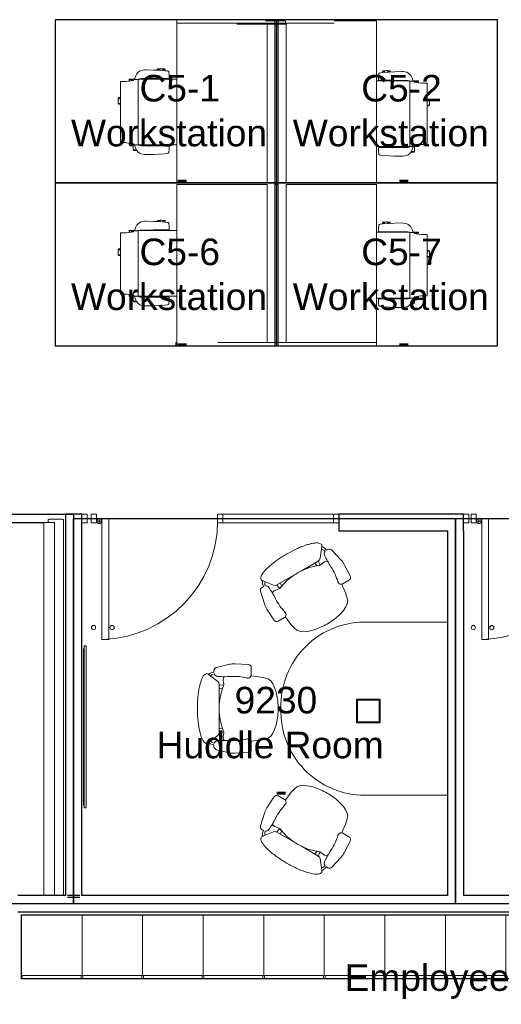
# Model space of a CAD drawing. Header units: inches. Extents: x -1 to 4727, y -3 to 1727.
# Tile 45 of 163: x 1476 to 1619, y 1146 to 1439. Entities that reach past the tile are written whole.
import ezdxf

# ---------------------------------------------------------------- set-up
doc = ezdxf.new("R2010")
doc.units = ezdxf.units.IN
doc.header["$LTSCALE"] = 42
doc.header["$MEASUREMENT"] = 0
doc.layers.get('0').update_dxf_attribs({"linetype": 'CONTINUOUS'})
for name, color, linetype in [('I-DOOR', 9, 'CONTINUOUS'), ('I-EQPM', 8, 'CONTINUOUS'), ('I-FURN', 8, 'CONTINUOUS'), ('I-FURN-CHAR', 9, 'CONTINUOUS'), ('I-FURN-FILE', 9, 'CONTINUOUS'), ('I-GLAZ', 8, 'CONTINUOUS'), ('I-WALL', 8, 'CONTINUOUS'), ('Room Names & IDs', 7, 'CONTINUOUS'), ('triLabelLayer', 7, 'CONTINUOUS'), ('triSpaceLayer', 7, 'CONTINUOUS')]:
    doc.layers.add(name, color=color, linetype=linetype)
doc.styles.add('PDF Helvetica', font='Helvetica.ttf')
doc.styles.get("Standard").update_dxf_attribs({"font": 'romans.shx'})

# ---------------------------------------------------------------- blocks, each defined once
blk = doc.blocks.new('CISCO Locker - Generic - CISCO 3-DOOR-2887385-FURNITURE PLAN - FLOOR 09 - WEST')
at = {"lineweight": 9}
for p, q in [((-9, 0), (9, 0)), ((-9, 0), (-9, -18)), ((9, -18), (9, 0)), ((9, -0.25), (10, -0.25)), ((10, -0.25), (10, -17.75)), ((9, -18), (-9, -18)), ((9, -17.75), (10, -17.75))]:
    blk.add_line(p, q, dxfattribs=at)
blk = doc.blocks.new('Door CW - Single - Offset Pivot Hinge - Single Swing - w Rails - Default - Interior CISCO-7565966-FURNITURE PLAN - FLOOR 09 - WEST')
at = {"lineweight": 9}
for p, q in [((14.38, 35.92), (16.37, 35.92)), ((14.38, 35.92), (14.38, 0)), ((16.37, 35.92), (16.37, 0)), ((16.44, 0.75), (17.94, 0.75)), ((17.19, 1.5), (17.19, 0)), ((14.38, 0), (16.37, 0))]:
    blk.add_line(p, q, dxfattribs=at)
for centre, radius in [((13.37, 32.42), 0.625), ((18.87, 32.42), 0.625), ((17.19, 0.75), 0.75)]:
    blk.add_circle(centre, radius, dxfattribs=at)
blk.add_arc((17.19, 0.75), 35.19, 91.7303, 180, dxfattribs=at)
blk = doc.blocks.new('Chair - Task - Herman Miller - Aeron - Default-V296-FURNITURE PLAN - FLOOR 09 - WEST')
at = {"lineweight": 9}
for p, q in [((-5.69, 12.24), (-1.86, 13.15)), ((-0.16, 13.31), (3.68, 13.11)), ((4.63, 12.11), (4.63, 10.03)), ((-8.29, 10.29), (-8.1, 10.14)), ((-7.44, 9.64), (-8.1, 10.14)), ((-7.44, 9.64), (-5.32, 8.01)), ((-6.97, 10.69), (-6.47, 10.79)), ((-6.39, 10.29), (-6.69, 10.2)), ((-6.47, 10.79), (-6.46, 11.29)), ((-3.74, 8.65), (-3.61, 9.19)), ((-3.61, 9.19), (-3.5, 9.32)), ((-3.5, 9.32), (-3.23, 9.47)), ((4.56, 9.69), (5.45, 9.57)), ((5.45, 9.57), (7.37, 9.36)), ((7.37, 9.36), (9.02, 8.99)), ((9.02, 8.99), (9.73, 8.75)), ((-5.32, 8.01), (-4.97, 7.6)), ((-4.97, 7.6), (-4.91, 7.07)), ((-3.57, 6.95), (-4.91, 7.07)), ((-4.91, 7.07), (-4.89, 1.3)), ((-4.91, 5.96), (-3.89, 6.02)), ((-4.56, 3.74), (-3.8, 6.31)), ((-3.8, 6.31), (-3.57, 6.9)), ((-3.74, 8.54), (-3.74, 8.65)), ((-3.63, 7.72), (-3.74, 8.54)), ((-3.57, 7.19), (-3.63, 7.72)), ((-3.57, 6.9), (-3.57, 7.19)), ((9.73, 8.75), (10.41, 8.19)), ((10.41, 8.19), (11.03, 7.34)), ((11.03, 7.34), (11.57, 6.22)), ((11.57, 6.22), (12.02, 4.89)), ((-4.89, 1.3), (-4.62, 3.39)), ((-4.62, 3.39), (-4.56, 3.74)), ((12.02, 4.89), (12.35, 3.38)), ((12.35, 3.38), (12.51, 2.13)), ((-4.89, -1.3), (-4.91, -7.07)), ((-4.62, -3.39), (-4.89, -1.3)), ((12.51, -2.13), (12.35, -3.38)), ((-4.56, -3.74), (-4.62, -3.39)), ((-3.8, -6.31), (-4.56, -3.74)), ((12.02, -4.89), (11.57, -6.22)), ((12.35, -3.38), (12.02, -4.89)), ((-5.32, -8.01), (-7.44, -9.64)), ((-4.97, -7.6), (-5.32, -8.01)), ((-4.91, -7.07), (-4.97, -7.6)), ((-4.91, -5.96), (-3.89, -6.02)), ((-3.57, -6.95), (-4.91, -7.07)), ((-3.57, -6.9), (-3.8, -6.31)), ((-3.74, -8.54), (-3.63, -7.72)), ((-3.74, -8.65), (-3.74, -8.54)), ((-3.61, -9.19), (-3.74, -8.65)), ((-3.63, -7.72), (-3.57, -7.19)), ((-3.57, -7.19), (-3.57, -6.9)), ((9.73, -8.75), (9.02, -8.99)), ((10.41, -8.19), (9.73, -8.75)), ((11.03, -7.34), (10.41, -8.19)), ((11.57, -6.22), (11.03, -7.34)), ((-8.1, -10.14), (-8.29, -10.29)), ((-8.1, -10.14), (-7.44, -9.64)), ((-6.47, -10.79), (-6.97, -10.69)), ((-6.69, -10.2), (-6.39, -10.29)), ((-6.46, -11.29), (-6.47, -10.79)), ((-3.5, -9.32), (-3.61, -9.19)), ((-3.23, -9.47), (-3.5, -9.32)), ((5.45, -9.57), (4.56, -9.69)), ((4.63, -10.03), (4.63, -12.11)), ((7.37, -9.36), (5.45, -9.57)), ((9.02, -8.99), (7.37, -9.36)), ((-1.86, -13.15), (-5.69, -12.24)), ((3.68, -13.11), (-0.16, -13.31))]:
    blk.add_line(p, q, dxfattribs=at)
for centre, radius, start, end in [((-5.46, 11.27), 1, 103.3925, 178.698), ((-0.47, 7.31), 6, 87.0643, 103.3925), ((3.63, 12.11), 1, 0, 87.0643), ((-8.57, 9.93), 0.45, 52.4809, 89.3775), ((-6.72, 8.74), 1.96, 97.4331, 134.5669), ((-6.33, 8.94), 1.31, 105.9454, 147.8944), ((-5.34, 10.69), 1.13, 200.7831, 264.9363), ((-3.13, 35.67), 26.21, 264.9363, 273.5466), ((-0.51, -6.46), 16, 75.7341, 93.5466), ((3.66, 9.96), 0.937, 255.7341, 335.4422), ((3.63, 10.03), 1, 332.4862, 0), ((17.99, -0.99), 22.97, 159.7776, 162.2357), ((27.52, 0), 32.43, 177.709, 182.291), ((-4.36, 0), 17, 352.8004, 7.1996), ((17.99, 0.99), 22.97, 197.7643, 200.2224), ((-8.57, -9.93), 0.45, 270.6225, 307.5191), ((-6.72, -8.74), 1.96, 225.4331, 262.5669), ((-6.33, -8.94), 1.31, 212.1056, 254.0546), ((-5.46, -11.27), 1, 181.302, 256.6075), ((-5.34, -10.69), 1.13, 95.0637, 159.2169), ((-3.13, -35.67), 26.21, 86.4534, 95.0637), ((-0.51, 6.46), 16, 266.4534, 284.2659), ((3.66, -9.96), 0.937, 24.5578, 104.2659), ((3.63, -10.03), 1, 0, 27.5138), ((-0.47, -7.31), 6, 256.6075, 272.9357), ((3.63, -12.11), 1, 272.9357, 0)]:
    blk.add_arc(centre, radius, start, end, dxfattribs=at)
blk.add_open_spline([(-8.56, -10.38), (-8.71, -10.38), (-9.01, -10.3), (-9.59, -9.79), (-10.25, -8.54), (-10.89, -6.21), (-11.23, -3.75), (-11.37, -1.63), (-11.42, 0.54), (-11.32, 2.72), (-11.1, 4.73), (-10.86, 6.13), (-10.57, 7.37), (-10.23, 8.44), (-9.85, 9.29), (-9.44, 9.92), (-9.01, 10.3), (-8.71, 10.38), (-8.56, 10.38)], degree=3, knots=[-1, -1, -1, -1, -0.95, -0.9, -0.8, -0.7, -0.6, -0.55, -0.5, -0.4, -0.35, -0.3, -0.25, -0.2, -0.15, -0.1, -0.05, 0, 0, 0, 0], dxfattribs=at)
blk = doc.blocks.new('Chair - Task - Herman Miller - Aeron - Default-V280-FURNITURE PLAN - FLOOR 09 - WEST')
at = {"lineweight": 9}
for p, q in [((-1.86, 13.15), (-5.69, 12.24)), ((3.68, 13.11), (-0.16, 13.31)), ((4.63, 10.03), (4.63, 12.11)), ((-8.1, 10.14), (-8.29, 10.29)), ((-8.1, 10.14), (-7.44, 9.64)), ((-5.32, 8.01), (-7.44, 9.64)), ((-6.47, 10.79), (-6.97, 10.69)), ((-6.69, 10.2), (-6.39, 10.29)), ((-6.46, 11.29), (-6.47, 10.79)), ((-3.61, 9.19), (-3.74, 8.65)), ((-3.5, 9.32), (-3.61, 9.19)), ((-3.23, 9.47), (-3.5, 9.32)), ((5.45, 9.57), (4.56, 9.69)), ((7.37, 9.36), (5.45, 9.57)), ((9.02, 8.99), (7.37, 9.36)), ((9.73, 8.75), (9.02, 8.99)), ((-4.97, 7.6), (-5.32, 8.01)), ((-4.91, 7.07), (-4.97, 7.6)), ((-3.57, 6.95), (-4.91, 7.07)), ((-4.89, 1.3), (-4.91, 7.07)), ((-4.91, 5.96), (-3.89, 6.02)), ((-3.8, 6.31), (-4.56, 3.74)), ((-3.57, 6.9), (-3.8, 6.31)), ((-3.74, 8.65), (-3.74, 8.54)), ((-3.74, 8.54), (-3.63, 7.72)), ((-3.63, 7.72), (-3.57, 7.19)), ((-3.57, 7.19), (-3.57, 6.9)), ((10.41, 8.19), (9.73, 8.75)), ((11.03, 7.34), (10.41, 8.19)), ((11.57, 6.22), (11.03, 7.34)), ((12.02, 4.89), (11.57, 6.22)), ((-4.62, 3.39), (-4.89, 1.3)), ((-4.56, 3.74), (-4.62, 3.39)), ((12.35, 3.38), (12.02, 4.89)), ((12.51, 2.13), (12.35, 3.38)), ((-4.91, -7.07), (-4.89, -1.3)), ((-4.89, -1.3), (-4.62, -3.39)), ((12.35, -3.38), (12.51, -2.13)), ((-4.62, -3.39), (-4.56, -3.74)), ((-4.56, -3.74), (-3.8, -6.31)), ((11.57, -6.22), (12.02, -4.89)), ((12.02, -4.89), (12.35, -3.38)), ((-7.44, -9.64), (-5.32, -8.01)), ((-5.32, -8.01), (-4.97, -7.6)), ((-4.97, -7.6), (-4.91, -7.07)), ((-4.91, -5.96), (-3.89, -6.02)), ((-3.57, -6.95), (-4.91, -7.07)), ((-3.8, -6.31), (-3.57, -6.9)), ((-3.63, -7.72), (-3.74, -8.54)), ((-3.74, -8.54), (-3.74, -8.65)), ((-3.74, -8.65), (-3.61, -9.19)), ((-3.57, -7.19), (-3.63, -7.72)), ((-3.57, -6.9), (-3.57, -7.19)), ((9.02, -8.99), (9.73, -8.75)), ((9.73, -8.75), (10.41, -8.19)), ((10.41, -8.19), (11.03, -7.34)), ((11.03, -7.34), (11.57, -6.22)), ((-8.29, -10.29), (-8.1, -10.14)), ((-7.44, -9.64), (-8.1, -10.14)), ((-6.97, -10.69), (-6.47, -10.79)), ((-6.39, -10.29), (-6.69, -10.2)), ((-6.47, -10.79), (-6.46, -11.29)), ((-3.61, -9.19), (-3.5, -9.32)), ((-3.5, -9.32), (-3.23, -9.47)), ((4.56, -9.69), (5.45, -9.57)), ((4.63, -12.11), (4.63, -10.03)), ((5.45, -9.57), (7.37, -9.36)), ((7.37, -9.36), (9.02, -8.99)), ((-5.69, -12.24), (-1.86, -13.15)), ((-0.16, -13.31), (3.68, -13.11))]:
    blk.add_line(p, q, dxfattribs=at)
for centre, radius, start, end in [((-5.46, 11.27), 1, 103.3925, 178.698), ((-0.47, 7.31), 6, 87.0643, 103.3925), ((3.63, 12.11), 1, 0, 87.0643), ((-8.57, 9.93), 0.45, 52.4809, 89.3775), ((-6.72, 8.74), 1.96, 97.4331, 134.5669), ((-6.33, 8.94), 1.31, 105.9454, 147.8944), ((-5.34, 10.69), 1.13, 200.7831, 264.9363), ((-3.13, 35.67), 26.21, 264.9363, 273.5466), ((-0.51, -6.46), 16, 75.7341, 93.5466), ((3.66, 9.96), 0.937, 255.7341, 335.4422), ((3.63, 10.03), 1, 332.4862, 360), ((17.99, -0.99), 22.97, 159.7776, 162.2357), ((27.52, 0), 32.43, 177.709, 182.291), ((-4.36, 0), 17, 352.8004, 7.1996), ((17.99, 0.99), 22.97, 197.7643, 200.2224), ((-8.57, -9.93), 0.45, 270.6225, 307.5191), ((-6.72, -8.74), 1.96, 225.4331, 262.5669), ((-6.33, -8.94), 1.31, 212.1056, 254.0546), ((-5.46, -11.27), 1, 181.302, 256.6075), ((-5.34, -10.69), 1.13, 95.0637, 159.2169), ((-3.13, -35.67), 26.21, 86.4534, 95.0637), ((-0.51, 6.46), 16, 266.4534, 284.2659), ((3.66, -9.96), 0.937, 24.5578, 104.2659), ((3.63, -10.03), 1, 360, 27.5138), ((-0.47, -7.31), 6, 256.6075, 272.9357), ((3.63, -12.11), 1, 272.9357, 360)]:
    blk.add_arc(centre, radius, start, end, dxfattribs=at)
blk.add_open_spline([(-8.56, 10.38), (-8.71, 10.38), (-9.01, 10.3), (-9.44, 9.92), (-9.85, 9.29), (-10.23, 8.44), (-10.57, 7.37), (-10.86, 6.13), (-11.1, 4.73), (-11.32, 2.72), (-11.42, 0.54), (-11.37, -1.63), (-11.23, -3.75), (-10.89, -6.21), (-10.25, -8.54), (-9.59, -9.79), (-9.01, -10.3), (-8.71, -10.38), (-8.56, -10.38)], degree=3, knots=[0, 0, 0, 0, 0.05, 0.1, 0.15, 0.2, 0.25, 0.3, 0.35, 0.4, 0.5, 0.55, 0.6, 0.7, 0.8, 0.9, 0.95, 1, 1, 1, 1], dxfattribs=at)
blk = doc.blocks.new('Board-Presentation-Egan_Visual-Aluminum_Frame_Markerboard - 24w x 36h - EganBoard Porcelain Curved Frame-4202247-FURNITURE PLAN - FLOOR 09 - WEST')
at = {"lineweight": 9}
for p, q in [((-1.31, 0.03), (-1.31, -0.59)), ((46.78, 0.06), (-1.28, 0.06)), ((-0.68, 0.06), (-1.28, 0.06)), ((-0.68, 0.11), (-0.68, 0.06)), ((46.15, 0.14), (-0.65, 0.14)), ((-0.43, 0.14), (-0.65, 0.14)), ((-0.43, 0.17), (-0.43, 0.14)), ((45.9, 0.2), (-0.4, 0.2)), ((45.93, 0.14), (45.93, 0.17)), ((46.15, 0.14), (45.93, 0.14)), ((46.18, 0.06), (46.18, 0.11)), ((46.78, 0.06), (46.18, 0.06)), ((46.81, -0.59), (46.81, 0.03)), ((-1.28, -0.62), (46.78, -0.62))]:
    blk.add_line(p, q, dxfattribs=at)
for centre, radius, start, end in [((-1.28, 0.03), 0.03, 90, 180), ((-0.65, 0.11), 0.03, 90, 180), ((-0.4, 0.17), 0.027, 90, 180), ((45.9, 0.17), 0.027, 0, 90), ((46.15, 0.11), 0.03, 360, 90), ((46.78, 0.03), 0.03, 360, 90), ((-1.28, -0.59), 0.03, 180, 270), ((46.78, -0.59), 0.03, 270, 0)]:
    blk.add_arc(centre, radius, start, end, dxfattribs=at)
blk = doc.blocks.new('3P Huddle Table19 - 3P Huddle Table-5829662-FURNITURE PLAN - FLOOR 09 - WEST')
at = {"lineweight": 9}
for p, q in [((810.99, 1589.01), (810.99, 1565.51)), ((862.47, 1564.52), (862.47, 1589.01)), ((833.9, 1562.04), (833.9, 1569.04)), ((833.9, 1569.04), (840.9, 1569.04)), ((840.9, 1569.04), (840.9, 1562.04)), ((840.65, 1568.79), (834.15, 1568.79)), ((834.15, 1568.79), (834.15, 1562.29)), ((840.65, 1562.29), (840.65, 1568.79)), ((840.9, 1562.04), (833.9, 1562.04)), ((834.15, 1562.29), (840.65, 1562.29))]:
    blk.add_line(p, q, dxfattribs=at)
for centre, start, end in [((835.97, 1564.52), 177.7402, 271.7191), ((837.47, 1564.52), 268.2809, 360)]:
    blk.add_arc(centre, 25, start, end, dxfattribs=at)
blk = doc.blocks.new('Banquette - Single - Upholstered Only-28in - 9 6-V310-FURNITURE PLAN - FLOOR 09 - WEST')
at = {"lineweight": 9}
for p, q in [((-57, 23.75), (-57, 19.75)), ((54.84, 24), (-56.75, 24)), ((-52, 24), (50, 24)), ((-56, 21.23), (-56, 18.34)), ((-56, 19.75), (-56, 21.11)), ((54.84, 21.36), (-55.87, 21.36)), ((-55.75, 21.36), (54.84, 21.36)), ((-56.75, 19.5), (-56.25, 19.5)), ((-55.88, 18.22), (54.84, 18.22)), ((-55.88, 18.22), (-55.88, -4.27)), ((-56, 0.57), (-56, 0.5)), ((-56, 0.5), (-56, 0.54)), ((-56, 0.38), (-56, 0.45)), ((-55.88, 0.21), (-55.88, -4.27)), ((-55.63, 0), (-42.57, 0)), ((-6.57, 0), (6.49, 0)), ((42.49, 0), (54.84, 0)), ((-55.88, -4.27), (54.84, -4.27)), ((-55.88, -4.27), (-42.57, -4.27)), ((-6.57, -4.27), (6.49, -4.27)), ((42.49, -4.27), (54.84, -4.27))]:
    blk.add_line(p, q, dxfattribs=at)
at = {"lineweight": 9, "flags": 128}
for points in [[(-56, 18.3), (-56, 18.14), (-56, 17.98), (-56, 17.81), (-56, 17.64), (-56, 17.46), (-56, 17.28), (-56, 17.1), (-56, 16.92), (-56, 16.73), (-56, 16.55), (-56, 16.49)], [(-56, 16.49), (-56, 15.87), (-56, 15.24), (-56, 14.9)], [(-56, 14.9), (-56, 12.53), (-56, 10.17), (-56, 7.79), (-56, 5.42), (-56, 3.99)], [(-56, 3.99), (-56, 3.42), (-56, 2.86), (-56, 2.31), (-56, 1.75), (-56, 1.21), (-56, 0.67), (-56, 0.58)], [(-56, 0.58), (-56, 0.58), (-56, 0.57), (-56, 0.56), (-56, 0.55), (-56, 0.54), (-56, 0.53), (-56, 0.52), (-56, 0.51), (-56, 0.51), (-56, 0.5), (-56, 0.49), (-56, 0.48), (-56, 0.48), (-56, 0.47), (-56, 0.47), (-56, 0.46), (-56, 0.45), (-56, 0.45), (-56, 0.44), (-56, 0.44), (-56, 0.44), (-56, 0.43), (-56, 0.43), (-56, 0.43), (-56, 0.42), (-56, 0.42), (-56, 0.42)], [(-56, 0.45), (-56, 0.45), (-56, 0.45), (-56, 0.45), (-56, 0.46), (-56, 0.46), (-56, 0.46), (-56, 0.47), (-56, 0.47), (-56, 0.48), (-56, 0.48), (-56, 0.49), (-56, 0.5)], [(-56, 0.42), (-56, 0.4), (-56, 0.39), (-56, 0.38), (-56, 0.38), (-56, 0.38)], [(-55.63, 0), (-55.64, 0), (-55.65, 0), (-55.67, 0), (-55.68, 0), (-55.7, 0.01), (-55.71, 0.01), (-55.73, 0.01), (-55.74, 0.02), (-55.76, 0.02), (-55.77, 0.03), (-55.78, 0.04), (-55.8, 0.04), (-55.81, 0.05), (-55.82, 0.06), (-55.84, 0.07), (-55.85, 0.07), (-55.86, 0.08), (-55.87, 0.09), (-55.88, 0.1), (-55.89, 0.11), (-55.9, 0.12), (-55.91, 0.14), (-55.92, 0.15), (-55.93, 0.16), (-55.94, 0.17), (-55.95, 0.19), (-55.96, 0.2), (-55.96, 0.21), (-55.97, 0.23), (-55.97, 0.24), (-55.98, 0.25), (-55.98, 0.27), (-55.99, 0.28), (-55.99, 0.3), (-55.99, 0.31), (-56, 0.33), (-56, 0.34), (-56, 0.36), (-56, 0.37), (-56, 0.38)]]:
    blk.add_lwpolyline(points, dxfattribs=at)
at = {"lineweight": 9}
for centre, radius, start, end in [((-56.75, 23.75), 0.25, 90, 180), ((-55.75, 21.11), 0.25, 90, 180), ((-55.87, 21.23), 0.13, 90, 180), ((-56.75, 19.75), 0.25, 180, 270), ((-56.25, 19.75), 0.25, 270, 0), ((-55.88, 18.34), 0.12, 180, 270)]:
    blk.add_arc(centre, radius, start, end, dxfattribs=at)
blk = doc.blocks.new('CISCO 4 pack Antenna-Revised 3_28_21 - CISCO 4 pack Antenna-Revised 3_28_21-8497353-FURNITURE PLAN - FLOOR 09 - WEST')
at = {"lineweight": 9}
for p, q in [((-161.4, 32.62), (-162.4, 32.62)), ((-162.4, 32.57), (-162.4, 32.62)), ((-162.4, 15.21), (-162.4, 32.57)), ((-114.39, 32.36), (-162.39, 32.36)), ((-162.39, 32.36), (-162.39, 20.09)), ((-161.4, 32.62), (-161.4, 32.57)), ((-161.4, 32.57), (-161.4, 32.36)), ((-114.39, 5.49), (-114.39, 32.36)), ((-66.4, 32.36), (-113.75, 32.36)), ((-113.75, 32.36), (-113.75, 5.49)), ((-66.4, -5.93), (-66.4, 32.36)), ((-66.4, 32.36), (-65.4, 32.36)), ((-65.4, 32.36), (-65.4, -5.93)), ((-161.4, 20.09), (-161.4, 15.21)), ((-162.4, 11.58), (-162.4, 15.21)), ((-161.4, 15.21), (-161.4, 11.58)), ((-66.75, 9.58), (-66.75, 14.46)), ((-162.4, -27.01), (-162.4, 11.58)), ((-161.4, 11.58), (-161.4, -27.01)), ((-66.75, 5.94), (-66.75, 9.58)), ((-66.75, -0.01), (-66.75, 5.94)), ((-65.75, 5.94), (-65.75, -0.01)), ((-114.4, 3.24), (-162.4, 3.24)), ((-162.4, 3.24), (-162.4, 2.24)), ((-161.4, 5.49), (-114.39, 5.49)), ((-114.4, 2.24), (-114.4, 3.24)), ((-65.75, 3.24), (-114.4, 3.24)), ((-114.4, 3.24), (-114.4, 2.24)), ((-113.75, 5.49), (-66.75, 5.49)), ((-65.75, 2.24), (-65.75, 3.24)), ((-162.4, 2.24), (-114.4, 2.24)), ((-114.4, 2.24), (-65.75, 2.24)), ((-114.39, -0.14), (-161.4, -0.14)), ((-114.39, -27.01), (-114.39, -0.14)), ((-66.4, -0.14), (-113.75, -0.14)), ((-113.75, -0.14), (-113.75, -27.01)), ((-65.75, -0.01), (-66.75, -0.01)), ((-66.4, -9.56), (-66.4, -5.93)), ((-65.4, -5.93), (-65.4, -9.56)), ((-66.4, -14.44), (-66.4, -9.56)), ((-65.4, -9.56), (-65.4, -26.92)), ((-65.75, -27.01), (-65.75, -14.44)), ((-161.4, -27.01), (-162.4, -27.01)), ((-161.4, -27.01), (-114.39, -27.01)), ((-113.75, -27.01), (-65.75, -27.01)), ((-65.75, -26.97), (-65.4, -26.97)), ((-65.4, -26.92), (-65.4, -26.97))]:
    blk.add_line(p, q, dxfattribs=at)
at = {"layer": 'I-FURN-CHAR', "lineweight": 9}
for p, q in [((-146.99, 47.21), (-147.28, 45.18)), ((-146.95, 47.76), (-146.99, 47.21)), ((-128.77, 49.07), (-146.95, 49.07)), ((-146.95, 49.07), (-146.95, 47.76)), ((-135.52, 49.62), (-135.29, 49.75)), ((-135.52, 49.07), (-135.52, 49.62)), ((-135.29, 49.75), (-133.71, 49.75)), ((-135.29, 49.75), (-135.29, 49.07)), ((-133.52, 49.57), (-133.71, 49.75)), ((-133.71, 49.75), (-133.71, 49.11)), ((-133.52, 49.07), (-133.52, 49.57)), ((-128.77, 47.25), (-128.77, 49.07)), ((-128.46, 45.18), (-128.77, 47.25)), ((-101.99, 47.21), (-102.28, 45.18)), ((-101.95, 47.76), (-101.99, 47.21)), ((-83.77, 49.07), (-101.95, 49.07)), ((-101.95, 49.07), (-101.95, 47.76)), ((-90.52, 49.62), (-90.29, 49.75)), ((-90.52, 49.07), (-90.52, 49.62)), ((-90.29, 49.75), (-88.71, 49.75)), ((-90.29, 49.75), (-90.29, 49.07)), ((-88.52, 49.57), (-88.71, 49.75)), ((-88.71, 49.75), (-88.71, 49.11)), ((-88.52, 49.07), (-88.52, 49.57)), ((-83.77, 47.25), (-83.77, 49.07)), ((-83.46, 45.18), (-83.77, 47.25)), ((-149.3, 44.19), (-149.76, 43.78)), ((-148.55, 44.56), (-149.3, 44.19)), ((-149.27, 45.19), (-149.04, 45.33)), ((-149.27, 45.19), (-149.27, 44.2)), ((-149.04, 45.33), (-147.57, 45.33)), ((-149.04, 44.32), (-149.04, 45.33)), ((-147.61, 44.93), (-148.55, 44.56)), ((-147.73, 43.77), (-147.61, 43.93)), ((-147.28, 45.18), (-147.61, 44.98)), ((-147.61, 44.98), (-147.61, 44.93)), ((-147.61, 43.93), (-147.61, 44.93)), ((-147.61, 43.93), (-147.61, 32.36)), ((-147.57, 46.47), (-147.09, 46.47)), ((-147.57, 45.33), (-147.57, 46.47)), ((-147.57, 45.01), (-147.57, 45.33)), ((-147.56, 46.42), (-147.1, 46.42)), ((-128.65, 46.47), (-128.09, 46.47)), ((-128.64, 46.42), (-128.13, 46.42)), ((-128.07, 44.97), (-128.46, 45.18)), ((-127.24, 44.56), (-128.18, 44.93)), ((-128.18, 44.93), (-128.18, 43.93)), ((-128.18, 43.93), (-128.06, 43.77)), ((-128.13, 46.42), (-128.09, 46.47)), ((-128.07, 44.97), (-128.07, 46.44)), ((-128.07, 44.88), (-128.07, 44.97)), ((-126.49, 44.19), (-127.24, 44.56)), ((-126.04, 43.78), (-126.49, 44.19)), ((-104.3, 44.19), (-104.76, 43.78)), ((-103.55, 44.56), (-104.3, 44.19)), ((-104.27, 45.19), (-104.04, 45.33)), ((-104.27, 45.19), (-104.27, 44.2)), ((-104.04, 45.33), (-102.57, 45.33)), ((-104.04, 44.32), (-104.04, 45.33)), ((-102.61, 44.93), (-103.55, 44.56)), ((-102.73, 43.77), (-102.61, 43.93)), ((-102.28, 45.18), (-102.61, 44.98)), ((-102.61, 44.98), (-102.61, 44.93)), ((-102.61, 43.93), (-102.61, 44.93)), ((-102.61, 43.93), (-102.61, 32.36)), ((-102.57, 46.47), (-102.09, 46.47)), ((-102.57, 45.33), (-102.57, 46.47)), ((-102.57, 45.01), (-102.57, 45.33)), ((-102.56, 46.42), (-102.1, 46.42)), ((-83.65, 46.47), (-83.09, 46.47)), ((-83.64, 46.42), (-83.13, 46.42)), ((-83.07, 44.97), (-83.46, 45.18)), ((-82.24, 44.56), (-83.18, 44.93)), ((-83.18, 44.93), (-83.18, 43.93)), ((-83.18, 43.93), (-83.06, 43.77)), ((-83.13, 46.42), (-83.09, 46.47)), ((-83.07, 44.97), (-83.07, 46.44)), ((-83.07, 44.88), (-83.07, 44.97)), ((-81.49, 44.19), (-82.24, 44.56)), ((-81.04, 43.78), (-81.49, 44.19)), ((-150.47, 41.89), (-150.48, 41.47)), ((-150.48, 41.47), (-150.44, 39.3)), ((-150.27, 42.99), (-150.47, 41.89)), ((-150.05, 43.41), (-150.27, 42.99)), ((-149.76, 43.78), (-150.05, 43.41)), ((-147.89, 39.3), (-147.87, 41.8)), ((-147.87, 42.81), (-147.84, 43.26)), ((-147.87, 41.8), (-147.87, 42.81)), ((-147.61, 42.93), (-147.86, 42.93)), ((-147.84, 43.26), (-147.73, 43.77)), ((-147.61, 43.31), (-147.79, 43.44)), ((-147.61, 43.85), (-128.18, 43.85)), ((-128.07, 32.36), (-128.07, 43.78)), ((-128.06, 43.77), (-127.96, 43.26)), ((-127.96, 43.26), (-127.93, 42.81)), ((-127.93, 42.81), (-127.93, 41.8)), ((-127.93, 41.8), (-127.91, 39.3)), ((-125.74, 43.41), (-126.04, 43.78)), ((-125.52, 42.99), (-125.74, 43.41)), ((-125.33, 41.89), (-125.52, 42.99)), ((-125.36, 39.3), (-125.32, 41.47)), ((-125.32, 41.47), (-125.33, 41.89)), ((-105.47, 41.89), (-105.48, 41.47)), ((-105.48, 41.47), (-105.44, 39.3)), ((-105.27, 42.99), (-105.47, 41.89)), ((-105.05, 43.41), (-105.27, 42.99)), ((-104.76, 43.78), (-105.05, 43.41)), ((-102.89, 39.3), (-102.87, 41.8)), ((-102.87, 42.81), (-102.84, 43.26)), ((-102.87, 41.8), (-102.87, 42.81)), ((-102.61, 42.93), (-102.86, 42.93)), ((-102.84, 43.26), (-102.73, 43.77)), ((-102.61, 43.31), (-102.79, 43.44)), ((-102.61, 43.85), (-83.18, 43.85)), ((-83.07, 32.36), (-83.07, 43.78)), ((-83.06, 43.77), (-82.96, 43.26)), ((-82.96, 43.26), (-82.93, 42.81)), ((-82.93, 42.81), (-82.93, 41.8)), ((-82.93, 41.8), (-82.91, 39.3)), ((-80.74, 43.41), (-81.04, 43.78)), ((-80.52, 42.99), (-80.74, 43.41)), ((-80.33, 41.89), (-80.52, 42.99)), ((-80.36, 39.3), (-80.32, 41.47)), ((-80.32, 41.47), (-80.33, 41.89)), ((-150.44, 39.3), (-150.36, 37.73)), ((-147.91, 34.67), (-147.89, 39.3)), ((-147.61, 38.22), (-147.89, 38.22)), ((-147.61, 38.11), (-147.89, 38.11)), ((-128.07, 38.22), (-127.89, 38.22)), ((-128.07, 38.11), (-127.9, 38.11)), ((-127.91, 39.3), (-127.89, 34.67)), ((-125.43, 37.73), (-125.36, 39.3)), ((-125.24, 38.14), (-125.41, 38.14)), ((-125.05, 37.95), (-125.24, 38.14)), ((-125.24, 38.14), (-125.24, 37.36)), ((-105.44, 39.3), (-105.36, 37.73)), ((-102.91, 34.67), (-102.89, 39.3)), ((-102.61, 38.22), (-102.89, 38.22)), ((-102.61, 38.11), (-102.89, 38.11)), ((-83.07, 38.22), (-82.89, 38.22)), ((-83.07, 38.11), (-82.9, 38.11)), ((-82.91, 39.3), (-82.89, 34.67)), ((-80.43, 37.73), (-80.36, 39.3)), ((-80.24, 38.14), (-80.41, 38.14)), ((-80.05, 37.95), (-80.24, 38.14)), ((-80.24, 38.14), (-80.24, 37.36)), ((-150.36, 37.73), (-150.23, 35.86)), ((-150.23, 35.86), (-150.15, 35.14)), ((-150.15, 35.14), (-150.06, 34.87)), ((-147.61, 37.05), (-147.9, 37.05)), ((-128.07, 37.05), (-127.9, 37.05)), ((-127.92, 36.34), (-128.07, 36.34)), ((-125.73, 34.87), (-125.64, 35.14)), ((-125.64, 35.14), (-125.56, 35.86)), ((-125.58, 35.74), (-125.24, 35.74)), ((-125.56, 35.86), (-125.43, 37.73)), ((-125.24, 35.74), (-125.24, 36.45)), ((-125.24, 35.74), (-125.05, 35.93)), ((-125.05, 37.19), (-125.05, 37.95)), ((-125.05, 35.93), (-125.05, 36.62)), ((-105.36, 37.73), (-105.23, 35.86)), ((-105.23, 35.86), (-105.15, 35.14)), ((-105.15, 35.14), (-105.06, 34.87)), ((-102.61, 37.05), (-102.9, 37.05)), ((-83.07, 37.05), (-82.9, 37.05)), ((-82.92, 36.34), (-83.07, 36.34)), ((-80.73, 34.87), (-80.64, 35.14)), ((-80.64, 35.14), (-80.56, 35.86)), ((-80.58, 35.74), (-80.24, 35.74)), ((-80.56, 35.86), (-80.43, 37.73)), ((-80.24, 35.74), (-80.24, 36.45)), ((-80.24, 35.74), (-80.05, 35.93)), ((-80.05, 37.19), (-80.05, 37.95)), ((-80.05, 35.93), (-80.05, 36.62)), ((-150.06, 34.87), (-149.98, 34.75)), ((-149.98, 34.75), (-149.9, 34.69)), ((-149.9, 34.69), (-148.9, 34.56)), ((-148.9, 34.56), (-148.02, 34.58)), ((-148.02, 34.58), (-147.91, 34.67)), ((-127.89, 34.67), (-127.78, 34.58)), ((-127.78, 34.58), (-126.9, 34.56)), ((-126.9, 34.56), (-125.9, 34.69)), ((-125.9, 34.69), (-125.81, 34.75)), ((-125.81, 34.75), (-125.73, 34.87)), ((-105.06, 34.87), (-104.98, 34.75)), ((-104.98, 34.75), (-104.9, 34.69)), ((-104.9, 34.69), (-103.9, 34.56)), ((-103.9, 34.56), (-103.02, 34.58)), ((-103.02, 34.58), (-102.91, 34.67)), ((-82.89, 34.67), (-82.78, 34.58)), ((-82.78, 34.58), (-81.9, 34.56)), ((-81.9, 34.56), (-80.9, 34.69)), ((-80.9, 34.69), (-80.81, 34.75)), ((-80.81, 34.75), (-80.73, 34.87)), ((-150.88, -30.76), (-150.75, -28.89)), ((-150.75, -28.89), (-150.67, -28.17)), ((-150.67, -28.17), (-150.58, -27.9)), ((-150.58, -27.9), (-150.5, -27.78)), ((-150.5, -27.78), (-150.41, -27.72)), ((-150.41, -27.72), (-149.42, -27.59)), ((-149.42, -27.59), (-148.54, -27.61)), ((-148.54, -27.61), (-148.43, -27.7)), ((-148.43, -27.7), (-148.41, -32.33)), ((-148.13, -36.92), (-148.13, -27.01)), ((-128.59, -27.01), (-128.59, -36.81)), ((-128.42, -32.33), (-128.4, -27.7)), ((-128.4, -27.7), (-128.3, -27.61)), ((-128.3, -27.61), (-127.42, -27.59)), ((-127.42, -27.59), (-126.42, -27.72)), ((-126.42, -27.72), (-126.33, -27.78)), ((-126.33, -27.78), (-126.25, -27.9)), ((-126.25, -27.9), (-126.16, -28.17)), ((-126.16, -28.17), (-126.08, -28.89)), ((-126.09, -28.77), (-125.76, -28.77)), ((-126.08, -28.89), (-125.95, -30.76)), ((-125.76, -28.77), (-125.57, -28.95)), ((-125.76, -28.77), (-125.76, -29.48)), ((-125.57, -28.95), (-125.57, -29.65)), ((-105.88, -30.76), (-105.75, -28.89)), ((-105.75, -28.89), (-105.67, -28.17)), ((-105.67, -28.17), (-105.58, -27.9)), ((-105.58, -27.9), (-105.5, -27.78)), ((-105.5, -27.78), (-105.41, -27.72)), ((-105.41, -27.72), (-104.42, -27.59)), ((-104.42, -27.59), (-103.54, -27.61)), ((-103.54, -27.61), (-103.43, -27.7)), ((-103.43, -27.7), (-103.41, -32.33)), ((-103.13, -36.92), (-103.13, -27.01)), ((-83.59, -27.01), (-83.59, -36.81)), ((-83.42, -32.33), (-83.4, -27.7)), ((-83.4, -27.7), (-83.3, -27.61)), ((-83.3, -27.61), (-82.42, -27.59)), ((-82.42, -27.59), (-81.42, -27.72)), ((-81.42, -27.72), (-81.33, -27.78)), ((-81.33, -27.78), (-81.25, -27.9)), ((-81.25, -27.9), (-81.16, -28.17)), ((-81.16, -28.17), (-81.08, -28.89)), ((-81.09, -28.77), (-80.76, -28.77)), ((-81.08, -28.89), (-80.95, -30.76)), ((-80.76, -28.77), (-80.57, -28.95)), ((-80.76, -28.77), (-80.76, -29.48)), ((-80.57, -28.95), (-80.57, -29.65)), ((-150.96, -32.33), (-150.88, -30.76)), ((-148.13, -30.08), (-148.42, -30.08)), ((-148.13, -31.14), (-148.41, -31.14)), ((-148.13, -31.25), (-148.41, -31.25)), ((-128.44, -29.37), (-128.59, -29.37)), ((-128.59, -30.08), (-128.41, -30.08)), ((-128.59, -31.14), (-128.42, -31.14)), ((-128.59, -31.25), (-128.41, -31.25)), ((-125.95, -30.76), (-125.87, -32.33)), ((-125.76, -31.17), (-125.93, -31.17)), ((-125.76, -31.17), (-125.76, -30.39)), ((-125.57, -30.98), (-125.76, -31.17)), ((-125.57, -30.22), (-125.57, -30.98)), ((-105.96, -32.33), (-105.88, -30.76)), ((-103.13, -30.08), (-103.42, -30.08)), ((-103.13, -31.14), (-103.41, -31.14)), ((-103.13, -31.25), (-103.41, -31.25)), ((-83.44, -29.37), (-83.59, -29.37)), ((-83.59, -30.08), (-83.41, -30.08)), ((-83.59, -31.14), (-83.42, -31.14)), ((-83.59, -31.25), (-83.41, -31.25)), ((-80.95, -30.76), (-80.87, -32.33)), ((-80.76, -31.17), (-80.93, -31.17)), ((-80.76, -31.17), (-80.76, -30.39)), ((-80.57, -30.98), (-80.76, -31.17)), ((-80.57, -30.22), (-80.57, -30.98)), ((-151, -34.5), (-150.96, -32.33)), ((-150.99, -34.92), (-151, -34.5)), ((-150.79, -36.02), (-150.99, -34.92)), ((-148.41, -32.33), (-148.39, -34.83)), ((-148.39, -34.83), (-148.39, -35.84)), ((-128.44, -34.83), (-128.42, -32.33)), ((-128.44, -35.84), (-128.44, -34.83)), ((-125.84, -34.92), (-126.04, -36.02)), ((-125.87, -32.33), (-125.83, -34.5)), ((-125.83, -34.5), (-125.84, -34.92)), ((-106, -34.5), (-105.96, -32.33)), ((-105.99, -34.92), (-106, -34.5)), ((-105.79, -36.02), (-105.99, -34.92)), ((-103.41, -32.33), (-103.39, -34.83)), ((-103.39, -34.83), (-103.39, -35.84)), ((-83.44, -34.83), (-83.42, -32.33)), ((-83.44, -35.84), (-83.44, -34.83)), ((-80.84, -34.92), (-81.04, -36.02)), ((-80.87, -32.33), (-80.83, -34.5)), ((-80.83, -34.5), (-80.84, -34.92)), ((-150.57, -36.44), (-150.79, -36.02)), ((-150.28, -36.81), (-150.57, -36.44)), ((-149.82, -37.22), (-150.28, -36.81)), ((-149.07, -37.59), (-149.82, -37.22)), ((-149.79, -38.22), (-149.79, -37.23)), ((-149.56, -37.35), (-149.56, -38.36)), ((-148.13, -37.96), (-149.07, -37.59)), ((-148.39, -35.84), (-148.36, -36.29)), ((-148.13, -35.96), (-148.38, -35.96)), ((-148.36, -36.29), (-148.25, -36.8)), ((-148.13, -36.34), (-148.3, -36.47)), ((-148.25, -36.8), (-148.13, -36.96)), ((-148.13, -36.88), (-128.7, -36.88)), ((-148.13, -36.96), (-148.13, -37.96)), ((-148.13, -38.01), (-148.13, -37.96)), ((-147.8, -38.21), (-148.13, -38.01)), ((-148.09, -38.03), (-148.09, -38.36)), ((-128.59, -38), (-128.97, -38.21)), ((-128.7, -36.96), (-128.58, -36.8)), ((-128.7, -37.96), (-128.7, -36.96)), ((-127.76, -37.59), (-128.7, -37.96)), ((-128.59, -37.91), (-128.59, -38)), ((-128.59, -38), (-128.59, -39.46)), ((-128.58, -36.8), (-128.47, -36.29)), ((-128.47, -36.29), (-128.44, -35.84)), ((-127.01, -37.22), (-127.76, -37.59)), ((-126.56, -36.81), (-127.01, -37.22)), ((-126.26, -36.44), (-126.56, -36.81)), ((-126.04, -36.02), (-126.26, -36.44)), ((-105.57, -36.44), (-105.79, -36.02)), ((-105.28, -36.81), (-105.57, -36.44)), ((-104.82, -37.22), (-105.28, -36.81)), ((-104.07, -37.59), (-104.82, -37.22)), ((-104.79, -38.22), (-104.79, -37.23)), ((-104.56, -37.35), (-104.56, -38.36)), ((-103.13, -37.96), (-104.07, -37.59)), ((-103.39, -35.84), (-103.36, -36.29)), ((-103.13, -35.96), (-103.38, -35.96)), ((-103.36, -36.29), (-103.25, -36.8)), ((-103.13, -36.34), (-103.3, -36.47)), ((-103.25, -36.8), (-103.13, -36.96)), ((-103.13, -36.88), (-83.7, -36.88)), ((-103.13, -36.96), (-103.13, -37.96)), ((-103.13, -38.01), (-103.13, -37.96)), ((-102.8, -38.21), (-103.13, -38.01)), ((-103.09, -38.03), (-103.09, -38.36)), ((-83.59, -38), (-83.97, -38.21)), ((-83.7, -36.96), (-83.58, -36.8)), ((-83.7, -37.96), (-83.7, -36.96)), ((-82.76, -37.59), (-83.7, -37.96)), ((-83.59, -37.91), (-83.59, -38)), ((-83.59, -38), (-83.59, -39.46)), ((-83.58, -36.8), (-83.47, -36.29)), ((-83.47, -36.29), (-83.44, -35.84)), ((-82.01, -37.22), (-82.76, -37.59)), ((-81.56, -36.81), (-82.01, -37.22)), ((-81.26, -36.44), (-81.56, -36.81)), ((-81.04, -36.02), (-81.26, -36.44)), ((-149.79, -38.22), (-149.56, -38.36)), ((-149.56, -38.36), (-148.09, -38.36)), ((-148.09, -38.36), (-148.09, -39.5)), ((-148.09, -39.5), (-147.61, -39.5)), ((-148.08, -39.45), (-147.62, -39.45)), ((-147.51, -40.23), (-147.8, -38.21)), ((-147.47, -40.79), (-147.51, -40.23)), ((-147.47, -42.1), (-147.47, -40.79)), ((-128.97, -38.21), (-129.28, -40.28)), ((-129.28, -40.28), (-129.28, -42.1)), ((-129.17, -39.5), (-128.61, -39.5)), ((-129.16, -39.45), (-128.64, -39.45)), ((-128.64, -39.45), (-128.61, -39.5)), ((-104.79, -38.22), (-104.56, -38.36)), ((-104.56, -38.36), (-103.09, -38.36)), ((-103.09, -38.36), (-103.09, -39.5)), ((-103.09, -39.5), (-102.61, -39.5)), ((-103.08, -39.45), (-102.62, -39.45)), ((-102.51, -40.23), (-102.8, -38.21)), ((-102.47, -40.79), (-102.51, -40.23)), ((-102.47, -42.1), (-102.47, -40.79)), ((-83.97, -38.21), (-84.28, -40.28)), ((-84.28, -40.28), (-84.28, -42.1)), ((-84.17, -39.5), (-83.61, -39.5)), ((-84.16, -39.45), (-83.64, -39.45)), ((-83.64, -39.45), (-83.61, -39.5)), ((-129.28, -42.1), (-147.47, -42.1)), ((-136.04, -42.1), (-136.04, -42.64)), ((-136.04, -42.64), (-135.81, -42.78)), ((-135.81, -42.78), (-135.81, -42.1)), ((-135.81, -42.78), (-134.23, -42.78)), ((-134.23, -42.78), (-134.23, -42.14)), ((-134.04, -42.59), (-134.23, -42.78)), ((-134.04, -42.1), (-134.04, -42.59)), ((-84.28, -42.1), (-102.47, -42.1)), ((-91.04, -42.1), (-91.04, -42.64)), ((-91.04, -42.64), (-90.81, -42.78)), ((-90.81, -42.78), (-90.81, -42.1)), ((-90.81, -42.78), (-89.23, -42.78)), ((-89.23, -42.78), (-89.23, -42.14)), ((-89.04, -42.59), (-89.23, -42.78)), ((-89.04, -42.1), (-89.04, -42.59))]:
    blk.add_line(p, q, dxfattribs=at)
for centre, radius, start, end in [((-134.02, 48.73), 0.494, 43.5516, 136.4484), ((-89.02, 48.73), 0.494, 43.5516, 136.4484), ((-125.48, 36.91), 0.512, 265.1528, 86.9807), ((-80.48, 36.91), 0.512, 265.1528, 86.9807), ((-125.99, -29.93), 0.512, 273.0193, 94.8472), ((-80.99, -29.93), 0.512, 273.0193, 94.8472), ((-134.54, -41.76), 0.494, 223.5516, 316.4484), ((-89.54, -41.76), 0.494, 223.5516, 316.4484)]:
    blk.add_arc(centre, radius, start, end, dxfattribs=at)
for points, knots in [([(-147.57, 46.45), (-147.55, 46.39), (-147.54, 46.35), (-147.53, 46.29), (-147.52, 46.22), (-147.52, 46.18), (-147.5, 45.97), (-147.49, 45.89), (-147.47, 45.74), (-147.46, 45.57), (-147.44, 45.49), (-147.43, 45.46), (-147.42, 45.44), (-147.41, 45.43), (-147.4, 45.43), (-147.38, 45.44), (-147.37, 45.46), (-147.35, 45.49), (-147.34, 45.53), (-147.29, 45.66), (-147.27, 45.74), (-147.22, 45.9), (-147.13, 46.21)], [0, 0, 0, 0, 0.0045107, 0.0092637, 0.01411, 0.0231371, 0.0323978, 0.0445134, 0.0556607, 0.0670359, 0.0749368, 0.0788585, 0.0807467, 0.0822818, 0.0834576, 0.0849338, 0.0869379, 0.0897739, 0.095705, 0.103182, 0.1138096, 0.1296694, 0.1296694, 0.1296694, 0.1296694]), ([(-128.13, 46.42), (-128.14, 46.37), (-128.15, 46.3), (-128.18, 46.09), (-128.2, 45.93), (-128.21, 45.83), (-128.24, 45.57), (-128.27, 45.48), (-128.28, 45.43), (-128.3, 45.42), (-128.31, 45.43), (-128.33, 45.45), (-128.38, 45.54), (-128.41, 45.61), (-128.48, 45.81), (-128.61, 46.21)], [0, 0, 0, 0, 0.0092837, 0.0216367, 0.0350525, 0.0495788, 0.0623812, 0.0735932, 0.0782307, 0.0805131, 0.0821195, 0.0860587, 0.0917295, 0.1026624, 0.122515, 0.122515, 0.122515, 0.122515]), ([(-102.57, 46.45), (-102.55, 46.39), (-102.54, 46.35), (-102.53, 46.29), (-102.52, 46.22), (-102.52, 46.18), (-102.5, 45.97), (-102.49, 45.89), (-102.47, 45.74), (-102.46, 45.57), (-102.44, 45.49), (-102.43, 45.46), (-102.42, 45.44), (-102.41, 45.43), (-102.4, 45.43), (-102.38, 45.44), (-102.37, 45.46), (-102.35, 45.49), (-102.34, 45.53), (-102.29, 45.66), (-102.27, 45.74), (-102.22, 45.9), (-102.13, 46.21)], [0, 0, 0, 0, 0.0045107, 0.0092637, 0.01411, 0.0231371, 0.0323978, 0.0445134, 0.0556607, 0.0670359, 0.0749368, 0.0788585, 0.0807467, 0.0822818, 0.0834576, 0.0849338, 0.0869379, 0.0897739, 0.095705, 0.103182, 0.1138096, 0.1296694, 0.1296694, 0.1296694, 0.1296694]), ([(-83.13, 46.42), (-83.14, 46.37), (-83.15, 46.3), (-83.18, 46.09), (-83.2, 45.93), (-83.21, 45.83), (-83.24, 45.57), (-83.27, 45.48), (-83.28, 45.43), (-83.3, 45.42), (-83.31, 45.43), (-83.33, 45.45), (-83.38, 45.54), (-83.41, 45.61), (-83.48, 45.81), (-83.61, 46.21)], [0, 0, 0, 0, 0.0092837, 0.0216367, 0.0350525, 0.0495788, 0.0623812, 0.0735932, 0.0782307, 0.0805131, 0.0821195, 0.0860587, 0.0917295, 0.1026624, 0.122515, 0.122515, 0.122515, 0.122515]), ([(-148.09, -39.48), (-148.07, -39.42), (-148.06, -39.38), (-148.05, -39.32), (-148.04, -39.25), (-148.04, -39.21), (-148.01, -39), (-148.01, -38.92), (-147.99, -38.77), (-147.97, -38.6), (-147.95, -38.51), (-147.95, -38.49), (-147.94, -38.46), (-147.92, -38.46), (-147.91, -38.46), (-147.9, -38.47), (-147.89, -38.49), (-147.87, -38.51), (-147.85, -38.56), (-147.81, -38.69), (-147.79, -38.77), (-147.74, -38.92), (-147.65, -39.24)], [0, 0, 0, 0, 0.0045107, 0.0092637, 0.01411, 0.0231371, 0.0323978, 0.0445134, 0.0556607, 0.0670359, 0.0749368, 0.0788585, 0.0807467, 0.0822818, 0.0834576, 0.0849338, 0.0869379, 0.0897739, 0.095705, 0.103182, 0.1138096, 0.1296694, 0.1296694, 0.1296694, 0.1296694]), ([(-128.64, -39.45), (-128.66, -39.4), (-128.67, -39.33), (-128.7, -39.12), (-128.72, -38.96), (-128.73, -38.85), (-128.76, -38.6), (-128.79, -38.51), (-128.8, -38.46), (-128.82, -38.45), (-128.83, -38.46), (-128.85, -38.47), (-128.9, -38.56), (-128.92, -38.64), (-129, -38.84), (-129.13, -39.24)], [0, 0, 0, 0, 0.0092837, 0.0216367, 0.0350525, 0.0495788, 0.0623812, 0.0735932, 0.0782307, 0.0805131, 0.0821195, 0.0860587, 0.0917295, 0.1026624, 0.122515, 0.122515, 0.122515, 0.122515]), ([(-103.09, -39.48), (-103.07, -39.42), (-103.06, -39.38), (-103.05, -39.32), (-103.04, -39.25), (-103.04, -39.21), (-103.01, -39), (-103.01, -38.92), (-102.99, -38.77), (-102.97, -38.6), (-102.95, -38.51), (-102.95, -38.49), (-102.94, -38.46), (-102.92, -38.46), (-102.91, -38.46), (-102.9, -38.47), (-102.89, -38.49), (-102.87, -38.51), (-102.85, -38.56), (-102.81, -38.69), (-102.79, -38.77), (-102.74, -38.92), (-102.65, -39.24)], [0, 0, 0, 0, 0.0045107, 0.0092637, 0.01411, 0.0231371, 0.0323978, 0.0445134, 0.0556607, 0.0670359, 0.0749368, 0.0788585, 0.0807467, 0.0822818, 0.0834576, 0.0849338, 0.0869379, 0.0897739, 0.095705, 0.103182, 0.1138096, 0.1296694, 0.1296694, 0.1296694, 0.1296694]), ([(-83.64, -39.45), (-83.66, -39.4), (-83.67, -39.33), (-83.7, -39.12), (-83.72, -38.96), (-83.73, -38.85), (-83.76, -38.6), (-83.79, -38.51), (-83.8, -38.46), (-83.82, -38.45), (-83.83, -38.46), (-83.85, -38.47), (-83.9, -38.56), (-83.92, -38.64), (-84, -38.84), (-84.13, -39.24)], [0, 0, 0, 0, 0.0092837, 0.0216367, 0.0350525, 0.0495788, 0.0623812, 0.0735932, 0.0782307, 0.0805131, 0.0821195, 0.0860587, 0.0917295, 0.1026624, 0.122515, 0.122515, 0.122515, 0.122515])]:
    blk.add_open_spline(points, degree=3, knots=knots, dxfattribs=at)
for points in [[(-128.07, 46.44), (-128.09, 46.47)], [(-83.07, 46.44), (-83.09, 46.47)], [(-128.59, -39.46), (-128.61, -39.5)], [(-83.59, -39.46), (-83.61, -39.5)]]:
    blk.add_open_spline(points, degree=1, dxfattribs=at)

msp = doc.modelspace()

# ---------------------------------------------------------------- linework, layer by layer
at = {"layer": 'I-DOOR', "lineweight": 18}
for p, q in [((1496.12, 1291.47), (1494.56, 1291.47)), ((1494.56, 1291.47), (1494.56, 1288.97)), ((1496.12, 1288.97), (1496.12, 1291.47)), ((1498.91, 1291.47), (1497.34, 1291.47)), ((1497.34, 1291.47), (1497.34, 1288.97)), ((1498.91, 1288.97), (1498.91, 1291.47)), ((1609.56, 1291.47), (1608, 1291.47)), ((1608, 1291.47), (1608, 1288.97)), ((1609.56, 1288.97), (1609.56, 1291.47)), ((1611.78, 1291.47), (1610.22, 1291.47)), ((1610.22, 1291.47), (1610.22, 1288.97)), ((1611.78, 1288.97), (1611.78, 1291.47)), ((1494.56, 1288.97), (1496.12, 1288.97)), ((1497.34, 1288.97), (1498.91, 1288.97)), ((1608, 1288.97), (1609.56, 1288.97)), ((1610.22, 1288.97), (1611.78, 1288.97))]:
    msp.add_line(p, q, dxfattribs=at)
at = {"layer": 'I-GLAZ', "lineweight": 18}
for p, q in [((1536.47, 1291.47), (1534.91, 1291.47)), ((1534.91, 1291.47), (1534.91, 1288.97)), ((1536.47, 1288.97), (1536.47, 1291.47)), ((1570.91, 1291.47), (1569.34, 1291.47)), ((1569.34, 1291.47), (1569.34, 1288.97)), ((1570.91, 1288.97), (1570.91, 1291.47)), ((1534.91, 1288.97), (1536.47, 1288.97)), ((1569.34, 1288.97), (1570.91, 1288.97))]:
    msp.add_line(p, q, dxfattribs=at)
at = {"layer": 'I-GLAZ', "lineweight": 9}
for p, q in [((1536.47, 1291.47), (1569.34, 1291.47)), ((1536.47, 1288.97), (1569.34, 1288.97))]:
    msp.add_line(p, q, dxfattribs=at)
at = {"layer": 'I-WALL'}
for p, q in [((1494.56, 1291.47), (1489.69, 1291.47)), ((1489.69, 1291.47), (1489.69, 1178.19)), ((1494.56, 1178.19), (1494.56, 1291.47)), ((1608, 1291.47), (1570.91, 1291.47)), ((1570.91, 1291.47), (1570.91, 1286.59)), ((1608, 1286.59), (1608, 1291.47)), ((1570.91, 1286.59), (1603.19, 1286.59)), ((1603.19, 1286.59), (1603.19, 1178.19)), ((1608.06, 1286.59), (1608, 1286.59)), ((1608.06, 1178.19), (1608.06, 1286.59)), ((1489.69, 1178.19), (1475.56, 1178.19)), ((1493.94, 1178.19), (1490.31, 1178.19)), ((1493.94, 1177.56), (1490.31, 1177.56)), ((1603.19, 1178.19), (1494.56, 1178.19)), ((1716.19, 1178.19), (1608.06, 1178.19)), ((1475.56, 1173.31), (1808.31, 1173.31))]:
    msp.add_line(p, q, dxfattribs=at)
at = {"layer": 'triSpaceLayer'}
for points in [[(1486.67, 1390), (1552.37, 1390), (1552.37, 1438.5), (1486.67, 1438.5)], [(1552.37, 1390), (1618.08, 1390), (1618.08, 1438.5), (1552.37, 1438.5)], [(1486.67, 1341.51), (1552.37, 1341.51), (1552.37, 1390), (1486.67, 1390)], [(1552.37, 1341.51), (1618.08, 1341.51), (1618.08, 1390), (1552.37, 1390)], [(1492.12, 1291.47), (1492.12, 1175.67), (1446.21, 1175.67), (1446.21, 1145.81), (1218.44, 1145.81), (1218.44, 1291.48)], [(1605.62, 1290.22), (1605.62, 1175.67), (1492.12, 1175.67), (1492.12, 1290.22)], [(1718.62, 1290.22), (1718.62, 1175.67), (1605.62, 1175.67), (1605.62, 1290.22)], [(1476.61, 1172.38), (1800.61, 1172.38), (1800.61, 1153.38), (1476.61, 1153.38)]]:
    msp.add_lwpolyline(points, close=True, dxfattribs=at)

# ---------------------------------------------------------------- block references
at = {"layer": 'I-DOOR', "rotation": 180}
for p in [(1516.91, 1290.22), (1629.78, 1290.22)]:
    msp.add_blockref('Door CW - Single - Offset Pivot Hinge - Single Swing - w Rails - Default - Interior CISCO-7565966-FURNITURE PLAN - FLOOR 09 - WEST', p, dxfattribs=at)
at = {"layer": 'I-EQPM', "lineweight": 9, "rotation": 89.99999999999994}
msp.add_blockref('Board-Presentation-Egan_Visual-Aluminum_Frame_Markerboard - 24w x 36h - EganBoard Porcelain Curved Frame-4202247-FURNITURE PLAN - FLOOR 09 - WEST', (1495.26, 1205.53), dxfattribs=at)
at = {"layer": 'I-FURN'}
for name, p, rotation in [('CISCO 4 pack Antenna-Revised 3_28_21 - CISCO 4 pack Antenna-Revised 3_28_21-8497353-FURNITURE PLAN - FLOOR 09 - WEST', (1555.11, 1503.9), 90.00000000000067), ('Banquette - Single - Upholstered Only-28in - 9 6-V310-FURNITURE PLAN - FLOOR 09 - WEST', (1465.06, 1233.03), 270.0000000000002), ('3P Huddle Table19 - 3P Huddle Table-5829662-FURNITURE PLAN - FLOOR 09 - WEST', (14.18, 2070.41), 269.9999999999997)]:
    msp.add_blockref(name, p, dxfattribs=dict(at, rotation=rotation))
at = {"layer": 'I-FURN-CHAR'}
for name, p, rotation in [('Chair - Task - Herman Miller - Aeron - Default-V296-FURNITURE PLAN - FLOOR 09 - WEST', (1561.12, 1269.8), 299.9999999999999), ('Chair - Task - Herman Miller - Aeron - Default-V280-FURNITURE PLAN - FLOOR 09 - WEST', (1561.12, 1197.67), 60.00000000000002)]:
    msp.add_blockref(name, p, dxfattribs=dict(at, rotation=rotation))
msp.add_blockref('Chair - Task - Herman Miller - Aeron - Default-V296-FURNITURE PLAN - FLOOR 09 - WEST', (1540.29, 1233.74), dxfattribs=at)
at = {"layer": 'I-FURN-FILE', "rotation": 269.9999999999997}
for p in [(1494.61, 1163.38), (1512.61, 1163.38), (1530.61, 1163.38), (1548.61, 1163.38), (1566.61, 1163.38), (1584.61, 1163.38), (1602.61, 1163.38), (1620.61, 1163.38)]:
    msp.add_blockref('CISCO Locker - Generic - CISCO 3-DOOR-2887385-FURNITURE PLAN - FLOOR 09 - WEST', p, dxfattribs=at)

# ---------------------------------------------------------------- texts
at = {"layer": 'Room Names & IDs', "attachment_point": 4, "style": 'PDF Helvetica'}
for s, insert, char_height in [('C5-1', (1511.69, 1418.08), 7.902), ('C5-2', (1577.6, 1418.08), 7.902), ('Workstation', (1491.33, 1404.75), 7.9024), ('Workstation', (1557.24, 1404.75), 7.9024), ('-', (1522.53, 1391.42), 7.9), ('-', (1588.45, 1391.42), 7.9), ('C5-6', (1511.69, 1369.43), 7.902), ('C5-7', (1577.6, 1369.43), 7.902), ('Workstation', (1491.33, 1356.1), 7.9024), ('Workstation', (1557.24, 1356.1), 7.9024), ('-', (1522.53, 1342.77), 7.9), ('-', (1588.45, 1342.77), 7.9), ('9230', (1539.96, 1236.18), 7.902), ('Huddle Room', (1516.78, 1222.85), 7.9024), ('-', (1551.98, 1209.52), 7.9), ('Employee / Team Storage', (1572.64, 1152.56), 7.9024)]:
    msp.add_mtext(s, dxfattribs=dict(at, insert=insert, char_height=char_height))
at = {"layer": 'triLabelLayer', "color": 7, "char_height": 10, "attachment_point": 5}
for insert in [(1519.52, 1414.25), (1585.23, 1414.25), (1519.52, 1365.75), (1585.23, 1365.75), (1548.87, 1232.94)]:
    msp.add_mtext('{\\fSansSerif;\\H0.01;}', dxfattribs=dict(at, insert=insert))

doc.saveas('drawing.dxf')
